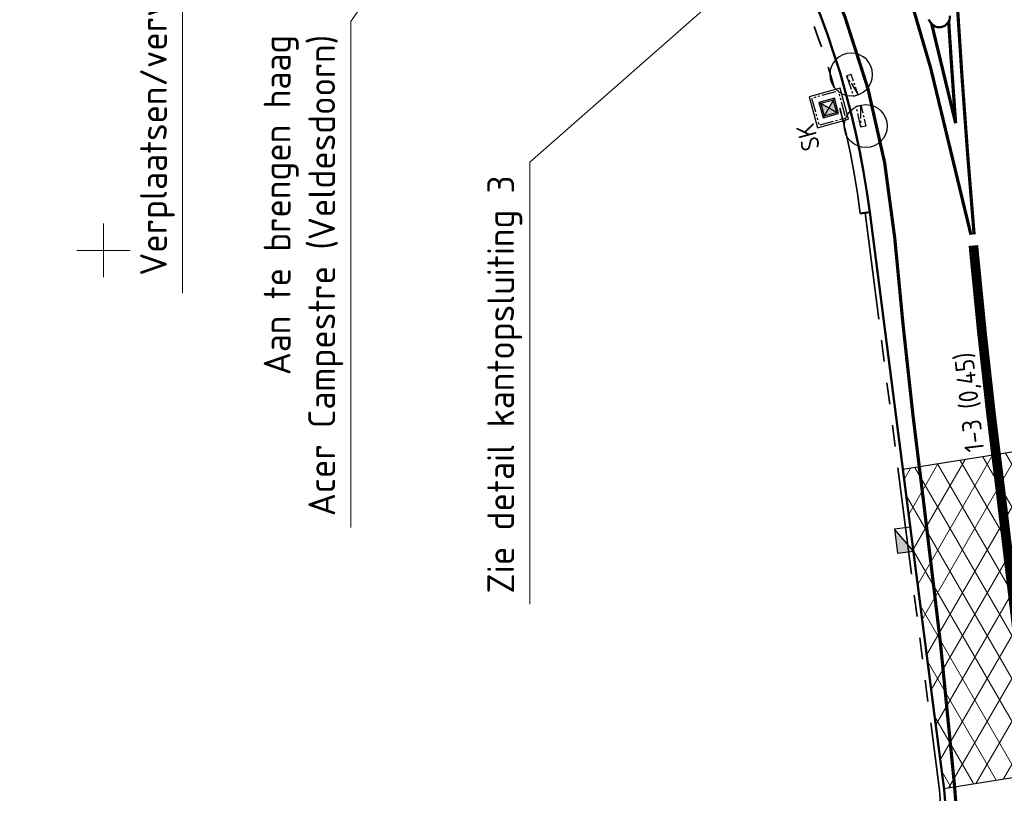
# Model space of a CAD drawing. Header units: metres. Extents: x 121833 to 139793, y 452888 to 469143.
# Tile 5 of 11: x 121947 to 121993, y 468737 to 468773. Entities that reach past the tile are written whole.
import ezdxf

# ---------------------------------------------------------------- set-up
doc = ezdxf.new("R2010")
doc.units = ezdxf.units.M
for name, pattern in [('STREEP-3X-PUNT', [1.17, 0.65, -0.1, 0.04, -0.1, 0.04, -0.1, 0.04, -0.1]), ('STREEP-PUNT', [0.89, 0.65, -0.1, 0.04, -0.1]), ('VH-RWSBAND_110X220', [24, 10, -2, 2, -2, 2, -2, 2, -2]), ('VW-1-3_STREEP', [4, 1, -3])]:
    doc.linetypes.add(name, pattern=pattern)
for name, color, linetype, lineweight in [('N-WE-RI-KOLK-S @ 0.5', 7, 'Continuous', 25), ('N-WE-RI-KOLK_STRAATKOLK-S @ 0.5', 7, 'Continuous', 25), ('N-WE-VH-KANTOPSLUITING_TROTTOIRBAND_RWS_110 220-G', 210, 'VH-RWSBAND_110X220', 35), ('N-WE-VH-KANTVERHARDING-G', 210, 'Continuous', 50), ('N-WE-VH-VERHARDING_ASFALT-A @ 0.5', 7, 'Continuous', 18), ('N-WE-VW-MARKERING_DOORGETROKKEN-G', 7, 'Continuous', 35), ('N-WE-VW-MARKERING_LANGS_STREEP_13_045-G', 7, 'VW-1-3_STREEP', 50), ('X-XX-AL-M', 7, 'Continuous', 18), ('X-XX-AL-M @ 0.5', 7, 'Continuous', 18)]:
    doc.layers.add(name, color=color, linetype=linetype, lineweight=lineweight)
for name, color, linetype in [('TM-L_C_15', 7, 'Continuous'), ('TM-T025TEKST', 7, 'Continuous'), ('WEG-NW-BAND-10_20', 7, 'STREEP-3X-PUNT'), ('WEG-NW-BAND-11-22X20', 7, 'STREEP-PUNT'), ('WEG-NW-RIOLERING_STRAATKOLK @ 1', 4, 'Continuous'), ('WEG-NW-VERHARDING', 42, 'Continuous')]:
    doc.layers.add(name, color=color, linetype=linetype)
doc.styles.add('ISO', font='ISO')
doc.styles.add('NLCS-ISO Standaard', font='NLCS-ISO.ttf', dxfattribs={"height": 1.8})
doc.styles.add('STANDAARD', font='isocp2.shx')
doc.dimstyles.new('NLCS-T18-Pijl-ANNOTATIVE', dxfattribs={"dimtxt": 1.8, "dimasz": 1.35, "dimexe": 2, "dimexo": 2, "dimgap": 0.7, "dimtad": 1, "dimlfac": -1, "dimzin": 0, "dimdsep": 46, "dimtxsty": 'NLCS-ISO Standaard', "dimblk": 'Pijl', "dimblk1": 'Pijl', "dimblk2": 'Pijl', "dimcen": 2.5, "dimdle": 2, "dimclrd": 256, "dimclre": 256, "dimclrt": 256, "dimadec": 0, "dimazin": 0, "dimtfac": 1, "dimtofl": 0, "dimtmove": 0, "dimatfit": 3, "dimldrblk": 'Pijl', "dimfxl": 0, "dimtolj": 1, "dimtzin": 0, "dimlwd": 18, "dimlwe": 18, "dimarcsym": 0})
doc.dimstyles.new('NLCS-T25-Pijl-ANNOTATIVE', dxfattribs={"dimtxt": 2.5, "dimasz": 1.875, "dimexe": 2, "dimexo": 2, "dimgap": 0.7, "dimtad": 1, "dimlfac": -1, "dimzin": 0, "dimdsep": 46, "dimtxsty": 'NLCS-ISO Standaard', "dimblk": 'Pijl', "dimblk1": 'Pijl', "dimblk2": 'Pijl', "dimcen": 2.5, "dimdle": 2, "dimclrd": 256, "dimclre": 256, "dimclrt": 256, "dimadec": 0, "dimazin": 0, "dimtfac": 1, "dimtofl": 0, "dimtmove": 0, "dimatfit": 3, "dimldrblk": 'Pijl', "dimfxl": 0, "dimtolj": 1, "dimtzin": 0, "dimlwd": 18, "dimlwe": 18, "dimarcsym": 0})

# ---------------------------------------------------------------- blocks, each defined once
blk = doc.blocks.new('Pijl')
h = blk.add_hatch(color=256)
h.paths.add_polyline_path([(0, 0), (-1.75, 0.352), (-1.75, 0)])
h.paths.add_polyline_path([(-1.75, 0), (-1.75, -0.352), (0, 0)])
for p, q in [((-1.902, 0), (0, 0)), ((0, 0), (-1.75, 0.352)), ((-1.75, 0.352), (-1.75, -0.352)), ((0, 0), (-1.75, -0.352))]:
    blk.add_line(p, q)
blk = doc.blocks.new('*D168')
at = {"layer": 'DEFPOINTS', "color": 0}
for p in [(121981.734, 468779.659), (121947.27, 468759.355)]:
    blk.add_point(p, dxfattribs=at)
at = {"layer": 'X-XX-AL-M', "lineweight": 18}
blk.add_line((121976.956, 468776.845), (121980.926, 468779.183), dxfattribs=at)
at = {"layer": 'X-XX-AL-M', "lineweight": 18, "xscale": 0.9375, "yscale": 0.9375, "zscale": 0.9375, "rotation": 30.50364296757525}
blk.add_blockref('Pijl', (121981.734, 468779.659), dxfattribs=at)
at = {"layer": 'X-XX-AL-M', "insert": (121977.937, 468778.351), "char_height": 0.9, "attachment_point": 5, "rotation": 30.5036, "style": 'NLCS-ISO Standaard'}
blk.add_mtext('\\A1;R=40', dxfattribs=at)
blk = doc.blocks.new('*D431')
at = {"layer": 'DEFPOINTS', "color": 0}
for p in [(121982.505, 468787.55), (121951.182, 468762.672)]:
    blk.add_point(p, dxfattribs=at)
at = {"layer": 'X-XX-AL-M', "lineweight": 18}
for p, q in [((121986.494, 468790.719), (121983.239, 468788.133)), ((121951.182, 468761.422), (121951.182, 468763.922)), ((121952.432, 468762.672), (121949.932, 468762.672))]:
    blk.add_line(p, q, dxfattribs=at)
at = {"layer": 'X-XX-AL-M', "lineweight": 18, "xscale": 0.9375, "yscale": 0.9375, "zscale": 0.9375, "rotation": 218.4584725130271}
blk.add_blockref('Pijl', (121982.505, 468787.55), dxfattribs=at)
at = {"layer": 'X-XX-AL-M', "insert": (121984.736, 468790.344), "char_height": 0.9, "attachment_point": 5, "rotation": 38.4585, "style": 'NLCS-ISO Standaard'}
blk.add_mtext('\\A1;R=40', dxfattribs=at)
blk = doc.blocks.new('N-SRI-KOLK_TROTTOIR-SO')
blk.add_hatch(color=256).paths.add_polyline_path([(1.125, 1.5), (-1.125, 1.5), (-1.125, 0)])
blk.add_line((-1.125, 0), (1.125, 1.5))
at = {"flags": 128}
blk.add_lwpolyline([(-1.125, 0), (1.125, 0), (1.125, 1.5), (-1.125, 1.5)], close=True, dxfattribs=at)
blk = doc.blocks.new('N-SRI-KOLK_STRAAT_300X300-SO')
h = blk.add_hatch(color=256)
h.dxf.hatch_style = 1
h.paths.add_polyline_path([(0.75, 1.5), (-0.75, 1.5), (0, 0.75)])
h.paths.add_polyline_path([(0, 0.75), (-0.75, 0), (0.75, 0)])
for p, q in [((-0.75, 0), (0.75, 1.5)), ((0.75, 0), (-0.75, 1.5))]:
    blk.add_line(p, q)
at = {"flags": 128}
blk.add_lwpolyline([(-0.75, 0), (0.75, 0), (0.75, 1.5), (-0.75, 1.5)], close=True, dxfattribs=at)
blk = doc.blocks.new('B_straatkolk')
at = {"ltscale": 0.12}
blk.add_hatch(color=256, dxfattribs=at).paths.add_polyline_path([(0.006, 0), (0.306, 0), (0.306, 0.3)])
blk.add_lwpolyline([(0.006, 0), (0.306, 0), (0.306, 0.3), (0.006, 0.3)], close=True, dxfattribs=at)
at = {"ltscale": 0.12, "flags": 128}
blk.add_lwpolyline([(0.306, 0.3), (0.006, 0)], dxfattribs=at)
at = {"ltscale": 0.12, "style": 'STANDAARD'}
blk.add_attdef('SK', (0.357, 0.329), '', height=0.429, dxfattribs=at)
blk = doc.blocks.new('verloop rws maai')
at = {"flags": 128}
blk.add_lwpolyline([(0, 0.225), (1, 0.225), (1, 0), (0, 0), (0, 0.225), (1, 0)], dxfattribs=at)
at = {"layer": 'DEFPOINTS'}
blk.add_circle((0, 0), 1, dxfattribs=at)
blk = doc.blocks.new('A$C32171E0C')
at = {"layer": 'WEG-NW-BAND-10_20', "flags": 128}
blk.add_lwpolyline([(0.396, -2.133), (1.606, -1.656), (1.129, -0.447), (-0.08, -0.923)], close=True, dxfattribs=at)
at = {"layer": 'WEG-NW-VERHARDING', "flags": 128}
blk.add_lwpolyline([(0.34, -2.262), (1.735, -1.712), (1.186, -0.317), (-0.21, -0.867)], close=True, dxfattribs=at)
at = {"layer": 'WEG-NW-BAND-11-22X20', "rotation": 198.9809326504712}
blk.add_blockref('verloop rws maai', (1.413, 0.513), dxfattribs=at)
at = {"layer": 'WEG-NW-BAND-11-22X20', "xscale": -1, "rotation": 204.7288468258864}
blk.add_blockref('verloop rws maai', (-0.908, -0.418), dxfattribs=at)
at = {"layer": 'WEG-NW-RIOLERING_STRAATKOLK @ 1'}
ref = blk.add_blockref('B_straatkolk', (0.582, -1.683), dxfattribs=dict(at, xscale=1.999999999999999, yscale=1.999999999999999, zscale=1.999999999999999, rotation=21.50874092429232))
ref.add_attrib('SK', 'SK', (2.647, -1.474), dxfattribs={"layer": '0', "ltscale": 0.12, "height": 0.8572, "rotation": 201.5087, "style": 'STANDAARD'})

msp = doc.modelspace()

# ---------------------------------------------------------------- hatches: boundary and pattern name
at = {"layer": 'N-WE-VH-VERHARDING_ASFALT-A @ 0.5'}
h = msp.add_hatch(dxfattribs=at)
h.set_pattern_fill('AVH-ASFALT', color=256, scale=2, angle=90, style=0, pattern_type=2)
h.set_pattern_definition([(240, (61054.8283, 234313.6871), (0.8660254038, -0.5), []), (300, (61054.8283, 234313.6871), (0.8660254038, 0.5), [])])
edge = h.paths.add_edge_path()
edge.add_line((121963.659, 468823.862), (121962.624, 468821.089))
edge.add_arc((121968.948, 468818.73), 6.75, 159.5401, 218.6034)
edge.add_line((121963.673, 468814.518), (121967.399, 468809.851))
edge.add_line((121967.399, 468809.851), (121971.374, 468810.482))
edge.add_line((121971.374, 468810.482), (121966.409, 468816.702))
edge.add_arc((121968.948, 468818.73), 3.25, 159.5401, 218.6034, ccw=False)
edge.add_line((121965.903, 468819.866), (121966.94, 468822.644))
edge.add_line((121966.94, 468822.644), (121967.009, 468822.609))
edge.add_arc((121961.474, 468811.961), 12, 62.2756, 62.5339, ccw=False)
edge.add_arc((121961.474, 468811.961), 12, 58.5071, 62.2756, ccw=False)
edge.add_arc((121961.474, 468811.961), 12, 40.743, 58.5071, ccw=False)
edge.add_arc((121961.474, 468811.961), 12, 16.8401, 40.743, ccw=False)
edge.add_arc((121990.187, 468820.653), 18, 196.8401, 206.2617)
edge.add_arc((121990.187, 468820.652), 18, 206.2617, 212.5355)
edge.add_line((121975.012, 468810.972), (121980.76, 468811.972))
edge.add_arc((121990.279, 468820.368), 12.693, 148.7793, 221.4181, ccw=False)
edge.add_line((121979.424, 468826.947), (121962.761, 468824.174))
edge.add_line((121962.761, 468824.174), (121963.659, 468823.862))
edge = h.paths.add_edge_path()
edge.add_arc((121002.508, 468976.893), 993.096, 354.960524, 355.850959, ccw=False)
edge.add_line((121991.765, 468889.657), (122000.895, 468891.106))
edge.add_line((122000.895, 468891.106), (122001.293, 468906.357))
edge.add_line((122001.293, 468906.357), (121993.001, 468905.041))
h.paths.add_polyline_path([(121987.935, 468904.237), (121986.638, 468886.352), (121988.948, 468886.187), (121990.25, 468904.605)])
edge = h.paths.add_edge_path()
edge.add_arc((122019.035, 468804.627), 15, 97.3288, 126.9274, ccw=False)
edge.add_line((122017.122, 468819.504), (122019.592, 468819.822))
edge.add_line((122019.592, 468819.822), (122018.961, 468824.727))
edge.add_arc((122018.001, 468824.943), 0.984, 278.8087, 347.3121, ccw=False)
edge.add_line((122018.152, 468823.971), (122010.143, 468822.98))
edge.add_arc((122009.992, 468823.941), 0.973, 198.1498, 278.9566, ccw=False)
edge.add_line((122009.067, 468823.638), (122008.852, 468825.036))
edge.add_arc((122009.829, 468825.197), 0.99, 97.6266, 189.3602, ccw=False)
edge.add_line((122009.698, 468826.179), (122017.651, 468827.179))
edge.add_arc((122017.792, 468826.162), 1.026, 30.9525, 97.9043, ccw=False)
edge.add_line((122018.672, 468826.69), (122018.105, 468831.136))
edge.add_line((122018.105, 468831.136), (122013.089, 468830.497))
edge.add_arc((122011.092, 468843.625), 13.279, 270.0211, 278.6487, ccw=False)
edge.add_line((122011.097, 468830.346), (122010.756, 468830.349))
edge.add_arc((122013.9, 468854.903), 24.755, 253.8042, 262.7043, ccw=False)
edge.add_arc((122010.53, 468843.481), 12.846, 252.0911, 254.0287, ccw=False)
edge.add_line((122006.579, 468831.258), (121998.562, 468829.985))
edge.add_arc((121990.279, 468820.368), 12.693, -23.3805, 49.2582, ccw=False)
edge.add_line((122001.929, 468815.332), (122010.023, 468816.618))
edge.add_arc((122010.452, 468816.331), 0.517, 106.2636, 146.2422, ccw=False)
edge.add_line((122010.308, 468816.827), (122010.023, 468816.618))
edge = h.paths.add_edge_path()
edge.add_arc((121918.865, 468797.795), 40, 20.1341, 37.8666, ccw=False)
edge.add_arc((121998.671, 468827.053), 45, 200.1341, 204.6001)
edge.add_line((121957.755, 468808.32), (121962.907, 468809.138))
edge.add_arc((121998.671, 468827.053), 40, 200.1836, 206.6074, ccw=False)
edge.add_arc((121923.583, 468799.451), 40, 20.1836, 36.4113)
edge.add_line((121955.774, 468823.194), (121950.443, 468822.348))
h.paths.add_polyline_path([(121988.487, 468752.447), (121989.963, 468740.968), (121990.4, 468737.563), (122002.464, 468739.478), (122002.099, 468754.608)])
h.paths.add_polyline_path([(121995.754, 468682.724), (121997.549, 468668.847), (122004.966, 468669.065), (122004.726, 468676.652), (122004.483, 468684.11)])

# ---------------------------------------------------------------- linework, layer by layer
at = {"layer": 'DEFPOINTS'}
msp.add_lwpolyline([(121988.487, 468752.447), (121989.963, 468740.968), (121990.4, 468737.563), (122002.464, 468739.478), (122002.099, 468754.608)], close=True, dxfattribs=at)
at = {"layer": 'N-WE-VH-KANTOPSLUITING_TROTTOIRBAND_RWS_110 220-G', "ltscale": 0.5, "flags": 128}
msp.add_lwpolyline([(121986.725, 468764.427), (121989.744, 468740.94), (121990.189, 468737.48), (121991.446, 468722.144), (121992.035, 468709.772), (121997.331, 468668.819)], dxfattribs=at)
at = {"layer": 'N-WE-VH-KANTOPSLUITING_TROTTOIRBAND_RWS_110 220-G', "ltscale": 0.5}
msp.add_arc((121947.27, 468759.355), 39.55, 7.3246, 50.6466, dxfattribs=at)
at = {"layer": 'N-WE-VH-KANTVERHARDING-G'}
msp.add_lwpolyline([(121986.497, 468764.398), (121986.944, 468764.455)], dxfattribs=at)
at = {"layer": 'N-WE-VH-KANTVERHARDING-G', "flags": 128}
msp.add_lwpolyline([(121986.944, 468764.455), (121989.963, 468740.968), (121990.408, 468737.503), (121991.666, 468722.158), (121992.254, 468709.782)], dxfattribs=at)
at = {"layer": 'N-WE-VH-KANTVERHARDING-G'}
for centre, radius, start, end in [((121947.27, 468759.355), 40, 7.3246, 50.6466), ((121990.184, 468773.586), 0.5, 195.6322, 3.5759)]:
    msp.add_arc(centre, radius, start, end, dxfattribs=at)
at = {"layer": 'N-WE-VW-MARKERING_LANGS_STREEP_13_045-G', "ltscale": 2, "const_width": 0.45, "flags": 128}
msp.add_lwpolyline([(121997.812, 468670.361), (121997.329, 468684.54), (121996.554, 468702.359), (121995.754, 468720.007), (121995.02, 468731.422, 0.015283), (121993.057, 468751.326, -0.009009), (121991.813, 468762.521, -0.000206), (121991.78, 468762.898)], format="xyb", dxfattribs=at)
at = {"layer": 'TM-L_C_15', "const_width": 0.15}
for points in [[(121989.784, 468771.179, 0.168428), (121975.63, 468793.233, 0.168428)], [(121992.565, 468710.308), (121992.134, 468719.809), (121991.403, 468731.183, 0.015278), (121989.462, 468750.86, -0.009866), (121988.105, 468763.265, 0.201736), (121973.582, 468790.67, 0.201736)], [(121991.811, 468763.414, -0.006078), (121991.001, 468774.556), (121990.841, 468777.368)], [(121990.949, 468768.606, -0.002584), (121990.625, 468773.349, -0.002584)]]:
    msp.add_lwpolyline(points, format="xyb", dxfattribs=at)
for points in [[(121989.833, 468773.23), (121990.949, 468768.606)], [(121989.784, 468771.179), (121991.662, 468763.401)]]:
    msp.add_lwpolyline(points, dxfattribs=at)

# ---------------------------------------------------------------- block references
at = {"layer": 'N-WE-RI-KOLK-S @ 0.5', "xscale": 0.5, "yscale": 0.5, "zscale": 0.5, "rotation": 97.32455350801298}
msp.add_blockref('N-SRI-KOLK_TROTTOIR-SO', (121988.905, 468749.195), dxfattribs=at)
at = {"layer": 'N-WE-RI-KOLK_STRAATKOLK-S @ 0.5', "xscale": 0.4999999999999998, "yscale": 0.4999999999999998, "zscale": 0.4999999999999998, "rotation": 105.3327980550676}
msp.add_blockref('N-SRI-KOLK_STRAAT_300X300-SO', (121985.39, 468769.414), dxfattribs=at)
at = {"layer": 'N-WE-VW-MARKERING_DOORGETROKKEN-G', "rotation": 263.8240571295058}
msp.add_blockref('A$C32171E0C', (121986.393, 468769.934), dxfattribs=at)

# ---------------------------------------------------------------- texts
at = {"layer": 'TM-T025TEKST', "style": 'ISO'}
msp.add_text('1-3 (0,45)', height=0.9, rotation=96.5093, dxfattribs=at).set_placement((121992.285, 468753.31))
at = {"layer": 'X-XX-AL-M @ 0.5', "char_height": 1.25, "attachment_point": 9, "rotation": 90, "style": 'NLCS-ISO Standaard'}
for s, insert in [('Verplaatsen/vervangen inspectieput', (121954.515, 468788.171)), ('Aan te brengen haag\\PAcer Campestre (Veldesdoorn)', (121962.37, 468772.732)), ('Zie detail kantopsluiting 3', (121970.721, 468766.166))]:
    msp.add_mtext(s, dxfattribs=dict(at, insert=insert))

# ---------------------------------------------------------------- dimensions: what is measured, and where the dimension line sits
at = {"layer": 'X-XX-AL-M @ 0.5'}
dim = msp.add_radius_dim(center=(121951.182, 468762.672), mpoint=(121982.505, 468787.55), text='R=40', dimstyle='NLCS-T25-Pijl-ANNOTATIVE', override={"dimscale": 0.5, "dimtix": 0, "dimtofl": 0, "dimtmove": 0, "dimatfit": 3}, dxfattribs=at)
dim.commit()
dim.dimension.update_dxf_attribs({"geometry": '*D431', "text_midpoint": (121984.736, 468790.344)})
dim = msp.add_radius_dim(center=(121947.27, 468759.355), mpoint=(121981.734, 468779.659), text='R=40', dimstyle='NLCS-T25-Pijl-ANNOTATIVE', override={"dimscale": 0.5, "dimtix": 0, "dimtofl": 0, "dimtmove": 0, "dimatfit": 3}, dxfattribs=at)
dim.commit()
dim.dimension.update_dxf_attribs({"geometry": '*D168', "text_midpoint": (121978.343, 468777.662), "dimtype": 164})

# ---------------------------------------------------------------- leaders
at = {"layer": 'X-XX-AL-M @ 0.5', "annotation_type": 0, "has_hookline": 1, "hookline_direction": 1, "horizontal_direction": (0, 1, 0)}
for points, text_width in [([(121971.96, 468798.628), (121954.865, 468788.793), (121954.865, 468788.521)], 27.5), ([(121989.647, 468785.394), (122013.072, 468778.41), (122013.072, 468777.735)], 20), ([(121968.664, 468782.067), (121962.72, 468773.355), (121962.72, 468773.082)], 23), ([(121982.829, 468777.12), (121971.071, 468766.789), (121971.071, 468766.516)], 20)]:
    msp.add_leader(points, dimstyle='NLCS-T18-Pijl-ANNOTATIVE', override={"dimscale": 0.5}, dxfattribs=dict(at, text_width=text_width))

doc.saveas('drawing.dxf')
